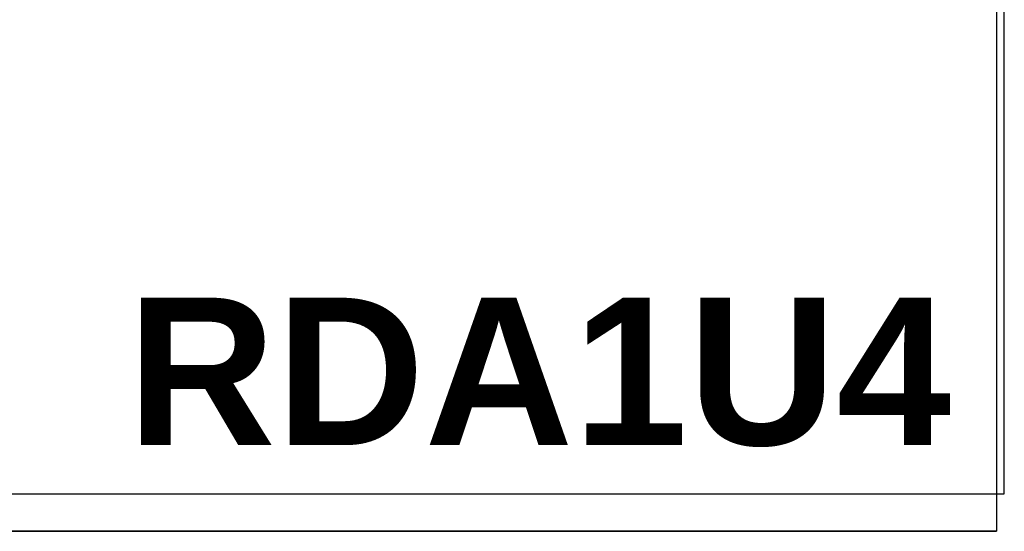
# Model space of a CAD drawing. Header units: inches. Extents: x 0 to 36.4, y -0.1 to 27.2.
# Tile 5 of 10: x 33.6 to 36.4, y -0.1 to 1.3. Entities that reach past the tile are written whole.
import ezdxf
from ezdxf.enums import TextEntityAlignment as Align

# ---------------------------------------------------------------- set-up
doc = ezdxf.new("R2010")
doc.units = ezdxf.units.IN
doc.header["$MEASUREMENT"] = 0
doc.layers.add('Default', color=7, linetype='Continuous')
doc.styles.add('SEACAD_ArialB', font='arialbd.ttf')

# ---------------------------------------------------------------- blocks, each defined once
blk = doc.blocks.new('SEANNOT_GROUP3')
at = {"layer": 'Default', "color": 7, "linetype": 'Continuous', "style": 'SEACAD_ArialB'}
blk.add_text('RDA1U4', height=2.25, dxfattribs=at).set_placement((-13.281, 3.567), align=Align.TOP_LEFT)
blk = doc.blocks.new('Block13')
at = {"layer": 'Default', "color": 7, "linetype": 'Continuous'}
for p, q in [((3.5155, 1.6479), (3.5155, 0)), ((3.5155, 0), (0, 0))]:
    blk.add_line(p, q, dxfattribs=at)
blk = doc.blocks.new('Block11')
at = {"layer": 'Default', "color": 7}
blk.add_blockref('Block13', (0, 0), dxfattribs=at)
blk = doc.blocks.new('Block10')
at = {"layer": 'Default', "color": 7}
blk.add_blockref('Block11', (0, 0), dxfattribs=at)
blk = doc.blocks.new('Block2')
at = {"layer": 'Default', "color": 7, "linetype": 'Continuous'}
blk.add_line((-52.744, 0), (-0.012, 0), dxfattribs=at)
at = {"layer": 'Default', "color": 7, "xscale": 15, "yscale": 15, "zscale": 15}
blk.add_blockref('Block10', (-52.744, 0), dxfattribs=at)
at = {"layer": 'Default'}
blk.add_blockref('SEANNOT_GROUP3', (0, 0), dxfattribs=at)
blk = doc.blocks.new('Block222')
at = {"layer": 'Default', "color": 7}
blk.add_blockref('Block2', (106.578, -49.503), dxfattribs=at)

msp = doc.modelspace()

# ---------------------------------------------------------------- linework, layer by layer
at = {"layer": 'Default', "color": 7, "linetype": 'Continuous'}
for p, q in [((36.3676, 0), (36.3676, 27.177)), ((0, 0), (36.3675, 0))]:
    msp.add_line(p, q, dxfattribs=at)

# ---------------------------------------------------------------- block references
at = {"layer": 'Default', "color": 7, "xscale": 0.1817301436, "yscale": 0.1817301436, "zscale": 0.1817301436}
msp.add_blockref('Block222', (16.98, 8.8919), dxfattribs=at)

doc.saveas('drawing.dxf')
